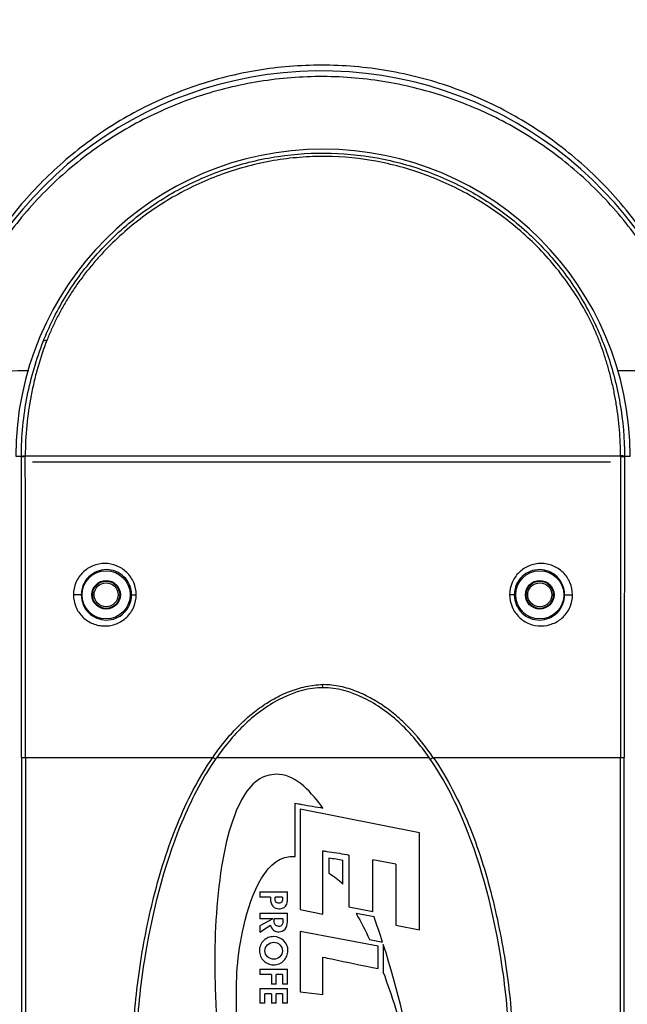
# Model space of a CAD drawing. Header units: millimetres. Extents: x 19266 to 21235, y -89 to 1237.
# Tile 46 of 74: x 20163 to 20264, y 684 to 847. Entities that reach past the tile are written whole.
import ezdxf

# ---------------------------------------------------------------- set-up
doc = ezdxf.new("R2010")
doc.units = ezdxf.units.MM
doc.header["$LTSCALE"] = 16.335
doc.header["$PDMODE"] = 3
doc.header["$PDSIZE"] = 0.3125
doc.layers.get('0').update_dxf_attribs({"linetype": 'CONTINUOUS'})
doc.layers.get('Defpoints').update_dxf_attribs({"linetype": 'CONTINUOUS'})
doc.layers.add('尺寸线', color=3, linetype='CONTINUOUS', lineweight=13)
doc.styles.get("Standard").update_dxf_attribs({"font": 'SimSun Regular.ttf', "width": 0.8})
doc.dimstyles.new('ISO-25', dxfattribs={"dimtxt": 15, "dimasz": 15, "dimexe": 1.25, "dimexo": 0.625, "dimtad": 1, "dimtoh": 1, "dimdsep": 46, "dimtxsty": 'Standard', "dimcen": 2.5, "dimadec": 0, "dimazin": 0, "dimtfac": 1, "dimtmove": 0, "dimatfit": 3, "dimldrblk": 'CLOSEDBLANK', "dimfxl": 1, "dimarcsym": 0})

# ---------------------------------------------------------------- blocks, each defined once
blk = doc.blocks.new('*D10')
at = {"layer": 'Defpoints', "color": 0, "transparency": 16777216}
for p in [(20066.02, 1074.79), (20066.02, 773.66), (20359.81, 773.66)]:
    blk.add_point(p, dxfattribs=at)
at = {"layer": '尺寸线', "color": 0, "lineweight": -2, "transparency": 16777216}
for p, q in [((20066.02, 774.29), (20066.02, 1076.04)), ((20359.81, 774.29), (20359.81, 1076.04)), ((20344.81, 1074.79), (20081.02, 1074.79))]:
    blk.add_line(p, q, dxfattribs=at)
at = {"layer": '尺寸线', "color": 0, "transparency": 16777216}
for points in [[(20081.02, 1077.29), (20081.02, 1072.29), (20066.02, 1074.79)], [(20344.81, 1077.29), (20344.81, 1072.29), (20359.81, 1074.79)]]:
    blk.add_solid(points, dxfattribs=at)
at = {"layer": '尺寸线', "color": 0, "transparency": 16777216, "insert": (20205.13, 1084.67), "char_height": 15, "attachment_point": 5}
blk.add_mtext('293.79mm [11.57in]', dxfattribs=at)
blk = doc.blocks.new('_ClosedBlank')
at = {"color": 0, "linetype": 'ByBlock', "lineweight": -2}
for p, q in [((-1, 0.167), (0, 0)), ((-1, 0.167), (-1, -0.167)), ((0, 0), (-1, -0.167))]:
    blk.add_line(p, q, dxfattribs=at)

msp = doc.modelspace()

# ---------------------------------------------------------------- linework, layer by layer
at = {"color": 7, "linetype": 'Continuous'}
for p, q in [((20275.515, 788.882), (20261.994, 788.878)), ((20162.168, 774.663), (20163.101, 774.663)), ((20163.101, 774.663), (20163.101, 774.601)), ((20163.747, 774.664), (20163.747, 774.741)), ((20262.589, 774.663), (20163.747, 774.663)), ((20262.588, 774.741), (20262.589, 774.661)), ((20263.234, 774.598), (20263.234, 774.663)), ((20263.234, 774.663), (20264.168, 774.663)), ((20175.168, 751.663), (20174.918, 751.663)), ((20179.168, 751.663), (20179.418, 751.663)), ((20247.168, 751.663), (20246.918, 751.663)), ((20251.168, 751.663), (20251.418, 751.663)), ((20213.176, 736.241), (20213.176, 736.742)), ((20163.126, 724.663), (20163.126, 626.663)), ((20163.126, 724.663), (20194.881, 724.663)), ((20163.771, 724.663), (20163.771, 626.663)), ((20194.881, 724.663), (20194.918, 724.716)), ((20195.559, 724.663), (20230.787, 724.663)), ((20231.465, 724.663), (20231.426, 724.72)), ((20231.465, 724.663), (20263.209, 724.663)), ((20262.564, 626.663), (20262.564, 724.663)), ((20263.209, 626.663), (20263.209, 724.663)), ((20208.535, 708.208), (20208.535, 717.065)), ((20208.535, 717.065), (20209.036, 716.966)), ((20209.376, 716.043), (20209.376, 699.397)), ((20229.213, 712.142), (20209.376, 716.043)), ((20229.213, 696.026), (20229.213, 712.142)), ((20213.176, 698.634), (20213.176, 709.151)), ((20214.176, 705.388), (20214.176, 707.988)), ((20217.141, 708.519), (20217.483, 708.453)), ((20217.483, 708.453), (20217.483, 699.829)), ((20216.483, 703.625), (20216.483, 707.625)), ((20221.466, 699.068), (20221.466, 707.678)), ((20225.257, 706.943), (20221.466, 707.678)), ((20225.257, 706.943), (20225.257, 696.779)), ((20202.71, 702.339), (20202.71, 701.442)), ((20202.71, 702.339), (20207.268, 702.339)), ((20204.46, 701.442), (20202.71, 701.442)), ((20204.46, 701.442), (20204.46, 701.116)), ((20205.228, 701.213), (20205.228, 701.442)), ((20206.465, 701.442), (20205.228, 701.442)), ((20206.465, 701.442), (20206.465, 701.219)), ((20207.268, 701.207), (20207.268, 702.339)), ((20217.483, 699.829), (20221.466, 699.068)), ((20202.71, 698.779), (20202.71, 697.882)), ((20202.71, 698.779), (20207.268, 698.779)), ((20207.268, 697.381), (20207.268, 698.779)), ((20209.376, 699.397), (20213.176, 698.634)), ((20221.649, 698.178), (20218.679, 698.746)), ((20204.824, 697.882), (20202.71, 696.711)), ((20204.824, 697.882), (20202.71, 697.882)), ((20202.71, 695.645), (20204.477, 696.789)), ((20202.71, 696.711), (20202.71, 695.645)), ((20205.049, 697.691), (20205.049, 697.882)), ((20206.525, 697.882), (20205.049, 697.882)), ((20206.525, 697.882), (20206.525, 697.551)), ((20225.257, 696.779), (20229.213, 696.026)), ((20209.376, 695.761), (20209.376, 685.744)), ((20222.353, 693.303), (20209.376, 695.761)), ((20220.908, 694.43), (20222.85, 694.063)), ((20222.353, 689.597), (20222.353, 693.303)), ((20222.85, 694.063), (20223.064, 694.022)), ((20223.193, 693.62), (20223.193, 689.002)), ((20213.176, 685.3), (20213.176, 691.49)), ((20202.71, 689.473), (20202.71, 688.593)), ((20202.71, 689.473), (20207.268, 689.473)), ((20204.639, 688.593), (20202.71, 688.593)), ((20204.639, 688.593), (20204.639, 687.022)), ((20205.424, 687.022), (20205.424, 688.593)), ((20206.465, 688.593), (20205.424, 688.593)), ((20206.465, 688.593), (20206.465, 687.022)), ((20207.268, 687.022), (20207.268, 689.473)), ((20205.424, 687.022), (20204.639, 687.022)), ((20207.268, 687.022), (20206.465, 687.022)), ((20202.71, 686.28), (20202.71, 683.829)), ((20202.71, 686.28), (20207.268, 686.28)), ((20203.513, 683.829), (20203.513, 685.392)), ((20204.639, 685.392), (20203.513, 685.392)), ((20204.639, 685.392), (20204.639, 683.829)), ((20205.424, 683.829), (20205.424, 685.392)), ((20206.465, 685.392), (20205.424, 685.392)), ((20206.465, 685.392), (20206.465, 683.829)), ((20207.268, 683.829), (20207.268, 686.28)), ((20209.376, 685.744), (20213.176, 685.3)), ((20203.513, 683.829), (20202.71, 683.829)), ((20205.424, 683.829), (20204.639, 683.829)), ((20207.268, 683.829), (20206.465, 683.829))]:
    msp.add_line(p, q, dxfattribs=at)
at = {"color": 2, "linetype": 'Continuous'}
msp.add_line((20260.918, 773.663), (20164.918, 773.663), dxfattribs=at)
at = {"color": 7, "linetype": 'Continuous'}
for centre, radius in [((20177.168, 751.663), 4), ((20249.168, 751.663), 4), ((20177.168, 751.663), 2.372), ((20177.168, 751.663), 2.25), ((20249.168, 751.663), 2.372), ((20249.168, 751.663), 2.25)]:
    msp.add_circle(centre, radius, dxfattribs=at)
at = {"color": 3, "linetype": 'Continuous'}
for centre in [(20177.168, 751.663), (20249.168, 751.663)]:
    msp.add_circle(centre, 2, dxfattribs=at)
at = {"color": 7, "linetype": 'Continuous'}
for centre, radius, start, end in [((20212.918, 773.663), 65, 13.26621, 163.39845), ((20213.168, 774.663), 51, 0, 180), ((20177.506, -878.927), 1667.822, 90.453193, 90.956239), ((45428.001, 737.465), 25165.439, 179.9153136, 180.0291476), ((44438.906, 737.631), 24175.7, 179.9123898, 180.0307349), ((20212.943, 727.545), 9.2, 88.54804, 88.88376), ((20213.226, 724.343), 12.399, 89.99139, 90.23035), ((20232.047, 699.168), 44.512, 145.05778, 145.50029), ((20194.307, 699.18), 44.5, 34.49229, 34.9348), ((20205.268, 691.345), 16.63, 47.5962, 57.6122), ((20089.58, 650.871), 140.285, 17.91414, 19.70732)]:
    msp.add_arc(centre, radius, start, end, dxfattribs=at)
for points, knots in [([(20212.918, 839.611), (20209.372, 839.61), (20202.281, 839.03), (20191.968, 836.452), (20182.259, 832.267), (20173.394, 826.615), (20165.564, 819.651), (20158.929, 811.534), (20153.637, 802.436), (20151.106, 795.863), (20150.107, 792.492)], [0, 0, 0, 0, 0.1265114, 0.2524925, 0.3776718, 0.5020651, 0.6259926, 0.7499766, 0.8745326, 1, 1, 1, 1]), ([(20276.506, 789.636), (20275.627, 793.175), (20273.288, 800.094), (20268.146, 809.716), (20261.531, 818.33), (20253.608, 825.737), (20244.552, 831.762), (20234.569, 836.231), (20223.922, 838.989), (20216.586, 839.611), (20212.918, 839.611)], [0, 0, 0, 0, 0.1256749, 0.2504065, 0.3744477, 0.4983261, 0.6226009, 0.7476564, 0.8735524, 1, 1, 1, 1]), ([(20275.515, 788.882), (20274.676, 792.293), (20272.437, 798.965), (20267.501, 808.248), (20261.15, 816.569), (20253.549, 823.744), (20244.87, 829.614), (20235.31, 834.028), (20225.107, 836.851), (20214.541, 837.983), (20203.927, 837.379), (20193.581, 835.064), (20183.798, 831.121), (20174.826, 825.679), (20166.875, 818.883), (20160.123, 810.889), (20154.738, 801.875), (20152.171, 795.334), (20151.164, 791.976)], [0, 0, 0, 0, 0.0628297, 0.1252116, 0.187266, 0.2492343, 0.3113778, 0.3738733, 0.4367554, 0.4999077, 0.5631012, 0.626087, 0.6887041, 0.7509501, 0.8129654, 0.8749926, 0.9372865, 1, 1, 1, 1]), ([(20166.724, 793.713), (20167.206, 794.937), (20168.294, 797.409), (20170.271, 801.031), (20172.633, 804.586), (20176.271, 809.123), (20181.59, 814.212), (20187.742, 818.289), (20193.035, 820.88), (20198.529, 822.99), (20205.702, 824.716), (20214.515, 825.251), (20223.298, 824.244), (20231.758, 821.726), (20239.665, 817.778), (20245.575, 813.381), (20249.789, 809.295), (20253.553, 804.925), (20256.654, 800.193), (20259.028, 795.263), (20260.468, 791.533), (20261.649, 787.597), (20262.865, 781.988), (20263.24, 777.598), (20263.234, 774.663)], [0, 0, 0, 0, 0.0285479, 0.0585016, 0.0893896, 0.1209904, 0.1845203, 0.2481599, 0.2801983, 0.3121911, 0.3756893, 0.4393383, 0.5027457, 0.5664577, 0.6298217, 0.6934915, 0.7253305, 0.7569997, 0.8184448, 0.8472961, 0.8755953, 0.9050638, 0.9363359, 1, 1, 1, 1]), ([(20262.588, 774.741), (20262.59, 776.183), (20262.501, 778.344), (20262.2, 781.202), (20261.895, 783.322), (20261.511, 785.407), (20261.052, 787.442), (20260.534, 789.412), (20259.96, 791.309), (20259.325, 793.14), (20258.371, 795.542), (20256.943, 798.54), (20254.832, 802.061), (20252.346, 805.497), (20249.513, 808.751), (20246.396, 811.772), (20243.021, 814.515), (20239.425, 816.963), (20235.632, 819.097), (20231.667, 820.89), (20227.566, 822.344), (20221.955, 823.804), (20216.169, 824.511), (20210.372, 824.434), (20206.042, 823.994), (20201.77, 823.163), (20197.586, 821.969), (20193.521, 820.415), (20189.606, 818.515), (20185.863, 816.296), (20182.324, 813.765), (20179.022, 810.937), (20176.485, 808.355), (20174.603, 806.17), (20173.266, 804.487), (20172.018, 802.761), (20170.874, 801.002), (20169.829, 799.231), (20168.887, 797.46), (20168.05, 795.689), (20167.553, 794.498), (20167.317, 793.904)], [0, 0, 0, 0, 0.0317142, 0.0475144, 0.0632323, 0.0788114, 0.0941551, 0.1091261, 0.1236232, 0.1377445, 0.151759, 0.1804768, 0.2106934, 0.2419717, 0.2736708, 0.3055014, 0.3373681, 0.3692424, 0.4011171, 0.4329929, 0.464869, 0.4967439, 0.5604328, 0.5923096, 0.6241864, 0.6560607, 0.687937, 0.7198127, 0.7516891, 0.7835654, 0.8154402, 0.8473034, 0.8791122, 0.8949661, 0.9107513, 0.9263957, 0.9418125, 0.9569056, 0.9716123, 0.9859359, 1, 1, 1, 1]), ([(20163.101, 774.663), (20163.095, 778.015), (20163.735, 784.525), (20165.576, 790.791), (20166.724, 793.713)], [0, 0, 0, 0, 0.5164304, 1, 1, 1, 1]), ([(20167.318, 793.904), (20166.762, 792.491), (20166.024, 790.27), (20165.221, 787.201), (20164.514, 783.946), (20163.906, 779.787), (20163.743, 776.425), (20163.747, 774.741)], [0, 0, 0, 0, 0.2324545, 0.3574703, 0.4856305, 0.7422491, 1, 1, 1, 1]), ([(20167.318, 793.904), (20167.249, 793.91), (20167.045, 793.918), (20166.785, 793.844), (20166.724, 793.713)], [0, 0, 0, 0, 0.3217208, 1, 1, 1, 1]), ([(20163.101, 774.663), (20163.103, 774.669), (20163.122, 774.679), (20163.157, 774.689), (20163.215, 774.701), (20163.329, 774.716), (20163.509, 774.731), (20163.663, 774.738), (20163.747, 774.741)], [0, 0, 0, 0, 0.0287632, 0.0864561, 0.1749384, 0.2942313, 0.6148537, 1, 1, 1, 1]), ([(20163.101, 774.601), (20163.103, 774.607), (20163.123, 774.614), (20163.157, 774.623), (20163.215, 774.632), (20163.292, 774.64), (20163.388, 774.648), (20163.541, 774.657), (20163.663, 774.662), (20163.747, 774.664)], [0, 0, 0, 0, 0.0266575, 0.0835466, 0.1718196, 0.2912947, 0.4404269, 0.6131028, 1, 1, 1, 1]), ([(20163.126, 724.663), (20163.126, 728.826), (20163.126, 745.472), (20163.124, 762.118), (20163.101, 774.601)], [0, 0, 0, 0, 0.2500948, 1, 1, 1, 1]), ([(20163.77, 724.663), (20163.77, 728.827), (20163.77, 745.494), (20163.767, 762.161), (20163.746, 774.664)], [0, 0, 0, 0, 0.2498266, 1, 1, 1, 1]), ([(20263.234, 774.663), (20263.232, 774.669), (20263.213, 774.679), (20263.178, 774.689), (20263.12, 774.701), (20263.006, 774.716), (20262.826, 774.731), (20262.672, 774.738), (20262.588, 774.741)], [0, 0, 0, 0, 0.0287418, 0.0864584, 0.1749706, 0.2942531, 0.6148391, 1, 1, 1, 1]), ([(20262.589, 774.661), (20262.673, 774.658), (20262.794, 774.654), (20262.948, 774.644), (20263.043, 774.637), (20263.12, 774.628), (20263.178, 774.619), (20263.212, 774.61), (20263.232, 774.603), (20263.234, 774.598)], [0, 0, 0, 0, 0.386938, 0.5596126, 0.7087336, 0.8281956, 0.9164594, 0.9733433, 1, 1, 1, 1]), ([(20182.167, 751.676), (20182.166, 752.364), (20181.884, 753.748), (20180.7, 755.476), (20178.959, 756.597), (20176.946, 756.997), (20174.934, 756.594), (20173.199, 755.473), (20172.014, 753.748), (20171.733, 752.364), (20171.733, 751.676)], [0, 0, 0, 0, 0.1270966, 0.2529724, 0.3772669, 0.5003206, 0.6231714, 0.7470939, 0.8728325, 1, 1, 1, 1]), ([(20181.4, 751.663), (20181.399, 752.22), (20181.172, 753.34), (20180.215, 754.732), (20178.823, 755.638), (20177.212, 755.948), (20175.606, 755.634), (20174.219, 754.729), (20173.264, 753.34), (20173.036, 752.221), (20173.036, 751.663)], [0, 0, 0, 0, 0.1281708, 0.2545051, 0.3784162, 0.5005276, 0.6222851, 0.7456239, 0.8717225, 1, 1, 1, 1]), ([(20254.602, 751.676), (20254.6, 752.364), (20254.32, 753.748), (20253.138, 755.473), (20251.682, 756.409), (20250.394, 756.796), (20249.39, 756.896), (20248.386, 756.8), (20247.094, 756.415), (20245.927, 755.663), (20245.047, 754.618), (20244.383, 753.409), (20244.169, 752.364), (20244.168, 751.676)], [0, 0, 0, 0, 0.1269472, 0.252441, 0.3761284, 0.437783, 0.4993377, 0.5609336, 0.6227457, 0.7468339, 0.8097952, 0.8731258, 1, 1, 1, 1]), ([(20249.168, 755.844), (20248.633, 755.851), (20247.542, 755.652), (20246.136, 754.748), (20245.167, 753.352), (20244.936, 752.224), (20244.935, 751.663)], [0, 0, 0, 0, 0.2440028, 0.4914753, 0.7438965, 1, 1, 1, 1]), ([(20253.299, 751.663), (20253.299, 752.217), (20253.074, 753.329), (20252.131, 754.712), (20250.762, 755.621), (20249.694, 755.838), (20249.168, 755.844)], [0, 0, 0, 0, 0.2567901, 0.5092942, 0.75619, 1, 1, 1, 1]), ([(20173.036, 751.663), (20173.033, 751.664), (20173.021, 751.664), (20172.998, 751.666), (20172.961, 751.667), (20172.889, 751.67), (20172.771, 751.672), (20172.603, 751.674), (20172.405, 751.675), (20172.111, 751.677), (20171.885, 751.676), (20171.733, 751.676)], [0, 0, 0, 0, 0.0082782, 0.0265711, 0.0546039, 0.092074, 0.1933754, 0.3248249, 0.479762, 0.6501663, 1, 1, 1, 1]), ([(20171.733, 751.676), (20171.734, 750.988), (20172.011, 749.607), (20173.189, 747.884), (20174.638, 746.948), (20175.923, 746.558), (20176.925, 746.453), (20177.932, 746.544), (20179.229, 746.926), (20180.402, 747.679), (20181.286, 748.727), (20181.952, 749.939), (20182.167, 750.987), (20182.167, 751.676)], [0, 0, 0, 0, 0.1267627, 0.2518019, 0.3750728, 0.4366087, 0.4981301, 0.5597774, 0.6217206, 0.7462227, 0.8094131, 0.8729408, 1, 1, 1, 1]), ([(20173.036, 751.663), (20173.036, 751.105), (20173.261, 749.989), (20174.209, 748.603), (20175.586, 747.694), (20177.19, 747.372), (20178.806, 747.674), (20180.209, 748.58), (20181.172, 749.978), (20181.4, 751.103), (20181.4, 751.663)], [0, 0, 0, 0, 0.1279864, 0.2534233, 0.3761494, 0.4976718, 0.6200505, 0.7445679, 0.8715345, 1, 1, 1, 1]), ([(20181.4, 751.663), (20181.406, 751.665), (20181.428, 751.664), (20181.471, 751.668), (20181.54, 751.669), (20181.632, 751.671), (20181.744, 751.673), (20181.925, 751.675), (20182.068, 751.676), (20182.167, 751.676)], [0, 0, 0, 0, 0.0248429, 0.0832, 0.1736088, 0.2938712, 0.440829, 0.6110731, 1, 1, 1, 1]), ([(20244.168, 751.676), (20244.168, 750.987), (20244.449, 749.599), (20245.64, 747.866), (20247.389, 746.746), (20249.408, 746.352), (20251.417, 746.762), (20253.145, 747.885), (20254.325, 749.606), (20254.603, 750.988), (20254.602, 751.676)], [0, 0, 0, 0, 0.1272877, 0.2535819, 0.3782896, 0.5015217, 0.6242195, 0.7477269, 0.8730112, 1, 1, 1, 1]), ([(20244.936, 751.663), (20244.93, 751.665), (20244.908, 751.664), (20244.864, 751.668), (20244.795, 751.669), (20244.703, 751.671), (20244.591, 751.673), (20244.41, 751.675), (20244.267, 751.676), (20244.168, 751.676)], [0, 0, 0, 0, 0.024843, 0.0831999, 0.1736082, 0.2938701, 0.4408276, 0.6110715, 1, 1, 1, 1]), ([(20244.935, 751.663), (20244.935, 751.103), (20245.163, 749.978), (20246.126, 748.58), (20247.529, 747.674), (20249.145, 747.372), (20250.749, 747.694), (20252.127, 748.603), (20253.074, 749.989), (20253.299, 751.105), (20253.299, 751.663)], [0, 0, 0, 0, 0.1284632, 0.2554292, 0.3799408, 0.5023222, 0.6238539, 0.7465849, 0.8720177, 1, 1, 1, 1]), ([(20253.299, 751.663), (20253.302, 751.664), (20253.314, 751.664), (20253.337, 751.666), (20253.374, 751.667), (20253.446, 751.67), (20253.564, 751.672), (20253.732, 751.674), (20253.931, 751.675), (20254.224, 751.677), (20254.45, 751.677), (20254.602, 751.676)], [0, 0, 0, 0, 0.0082781, 0.026571, 0.0546037, 0.0920738, 0.193375, 0.3248244, 0.4797613, 0.6501656, 1, 1, 1, 1]), ([(20194.918, 724.716), (20195.444, 725.496), (20196.572, 727.006), (20198.414, 729.149), (20200.423, 731.14), (20202.627, 732.918), (20205.012, 734.449), (20207.575, 735.672), (20210.287, 736.509), (20212.179, 736.761), (20213.122, 736.743)], [0, 0, 0, 0, 0.1247876, 0.2496461, 0.3744848, 0.4994437, 0.6245427, 0.7496072, 0.8748108, 1, 1, 1, 1]), ([(20213.176, 736.241), (20210.867, 736.241), (20206.294, 734.926), (20200.434, 730.791), (20197.02, 726.754), (20195.559, 724.662)], [0, 0, 0, 0, 0.3524447, 0.7048894, 1, 1, 1, 1]), ([(20230.788, 724.662), (20229.327, 726.753), (20225.916, 730.79), (20220.057, 734.925), (20215.485, 736.241), (20213.176, 736.241)], [0, 0, 0, 0, 0.2950288, 0.6475146, 1, 1, 1, 1]), ([(20231.426, 724.72), (20230.356, 726.266), (20228.603, 728.494), (20225.921, 731.14), (20223.722, 732.923), (20221.333, 734.448), (20218.773, 735.671), (20216.063, 736.527), (20214.171, 736.742), (20213.228, 736.742)], [0, 0, 0, 0, 0.2495366, 0.3744137, 0.4993639, 0.6244246, 0.7496098, 0.8748024, 1, 1, 1, 1]), ([(20185.171, 626.663), (20184.652, 628.695), (20183.735, 632.791), (20182.668, 638.996), (20182.044, 644.208), (20181.724, 648.395), (20181.536, 652.589), (20181.516, 656.786), (20181.541, 660.981), (20181.55, 664.125), (20181.542, 667.269), (20181.517, 671.463), (20181.532, 675.66), (20181.711, 679.854), (20182.02, 684.042), (20182.635, 689.255), (20183.69, 695.462), (20185.054, 701.608), (20186.777, 707.664), (20188.913, 713.588), (20191.543, 719.315), (20193.689, 722.935), (20194.881, 724.662)], [0, 0, 0, 0, 0.0624839, 0.1249854, 0.1875103, 0.2187863, 0.2500567, 0.3125682, 0.3437992, 0.3750169, 0.4062341, 0.437464, 0.4999723, 0.5312425, 0.5625188, 0.625044, 0.6875429, 0.7500268, 0.8125068, 0.874984, 0.9374771, 1, 1, 1, 1]), ([(20185.76, 626.786), (20184.961, 629.928), (20183.423, 637.317), (20181.963, 649.802), (20182.27, 664.241), (20181.963, 678.679), (20184.045, 696.481), (20188.463, 712.393), (20193.41, 721.538), (20195.363, 724.379)], [0, 0, 0, 0, 0.1015362, 0.2276343, 0.3537325, 0.4798291, 0.6059258, 0.8581191, 1, 1, 1, 1]), ([(20195.363, 724.379), (20195.36, 724.375), (20195.338, 724.382), (20195.311, 724.393), (20195.264, 724.418), (20195.207, 724.45), (20195.139, 724.491), (20195.028, 724.562), (20194.941, 724.62), (20194.881, 724.662)], [0, 0, 0, 0, 0.0276124, 0.0898662, 0.1821752, 0.2998276, 0.4408185, 0.6083519, 1, 1, 1, 1]), ([(20230.984, 724.379), (20230.987, 724.375), (20231.009, 724.382), (20231.037, 724.394), (20231.085, 724.419), (20231.142, 724.451), (20231.21, 724.493), (20231.32, 724.563), (20231.406, 724.621), (20231.465, 724.663)], [0, 0, 0, 0, 0.0273083, 0.091961, 0.1883667, 0.3056152, 0.4448147, 0.6123771, 1, 1, 1, 1]), ([(20240.582, 626.786), (20241.381, 629.928), (20242.917, 637.318), (20244.375, 649.803), (20244.064, 664.241), (20244.375, 678.678), (20242.296, 696.479), (20237.882, 712.391), (20232.936, 721.538), (20230.984, 724.379)], [0, 0, 0, 0, 0.1015568, 0.2276462, 0.3537357, 0.4798235, 0.6059114, 0.8580872, 1, 1, 1, 1]), ([(20231.465, 724.663), (20232.657, 722.935), (20234.803, 719.315), (20237.432, 713.588), (20239.567, 707.662), (20241.289, 701.607), (20242.652, 695.461), (20243.705, 689.253), (20244.444, 682.998), (20244.804, 676.708), (20244.82, 671.461), (20244.792, 667.267), (20244.784, 664.124), (20244.796, 660.98), (20244.82, 656.786), (20244.798, 652.589), (20244.615, 648.394), (20244.296, 644.208), (20243.672, 638.996), (20242.606, 632.791), (20241.69, 628.695), (20241.171, 626.663)], [0, 0, 0, 0, 0.0625245, 0.1250208, 0.1874991, 0.24998, 0.3124649, 0.3749662, 0.4374904, 0.5000351, 0.5625401, 0.5937705, 0.6249887, 0.656206, 0.6874359, 0.7499479, 0.7812193, 0.812493, 0.8750176, 0.9375166, 1, 1, 1, 1]), ([(20213.176, 716.241), (20211.355, 718.7), (20208.071, 722.647), (20202.248, 721.348), (20199.549, 717.861), (20197.551, 712.828), (20195.488, 702.954), (20195.005, 691.093), (20195.632, 677.708), (20196.908, 665.878), (20198.968, 653.531), (20202.086, 640.214), (20204.86, 631.365), (20206.71, 626.663)], [0, 0, 0, 0, 0.083521, 0.1132495, 0.1496218, 0.1984879, 0.2610428, 0.4235912, 0.520884, 0.6266845, 0.7481131, 0.862195, 1, 1, 1, 1]), ([(20209.036, 716.966), (20209.251, 716.924), (20210.634, 716.699), (20212.012, 716.445), (20213.176, 716.241)], [0, 0, 0, 0, 0.1562535, 1, 1, 1, 1]), ([(20200.003, 666.809), (20199.236, 672.286), (20198.612, 682.659), (20198.965, 695.935), (20203.761, 708.603), (20208.535, 708.208)], [0, 0, 0, 0, 0.3745589, 0.675541, 1, 1, 1, 1]), ([(20213.176, 709.151), (20213.381, 709.111), (20214.707, 708.922), (20216.033, 708.734), (20217.141, 708.519)], [0, 0, 0, 0, 0.1562497, 1, 1, 1, 1]), ([(20204.46, 701.116), (20204.46, 700.707), (20204.674, 699.841), (20205.758, 699.427), (20206.576, 699.634), (20207.076, 700.026), (20207.264, 700.607), (20207.268, 700.981), (20207.268, 701.207)], [0, 0, 0, 0, 0.2543636, 0.4883081, 0.6303511, 0.7693091, 0.8594179, 1, 1, 1, 1]), ([(20206.339, 700.67), (20206.33, 700.658), (20206.221, 700.517), (20205.849, 700.372), (20205.492, 700.518), (20205.383, 700.649), (20205.379, 700.653)], [0, 0, 0, 0, 0.0413651, 0.5117287, 0.985339, 1, 1, 1, 1]), ([(20204.477, 696.789), (20204.536, 696.489), (20204.879, 695.893), (20205.903, 695.583), (20207.101, 696.035), (20207.268, 696.951), (20207.268, 697.381)], [0, 0, 0, 0, 0.213902, 0.4338055, 0.6990621, 1, 1, 1, 1]), ([(20206.509, 697.227), (20206.489, 697.076), (20206.388, 696.738), (20205.793, 696.496), (20205.219, 696.785), (20205.1, 697.142), (20205.074, 697.3)], [0, 0, 0, 0, 0.2058649, 0.4817672, 0.7822572, 1, 1, 1, 1]), ([(20204.994, 694.902), (20204.686, 694.905), (20204.07, 694.793), (20203.279, 694.286), (20202.737, 693.52), (20202.555, 692.584), (20202.742, 691.618), (20203.284, 690.84), (20204.036, 690.358), (20204.601, 690.233), (20204.864, 690.219)], [0, 0, 0, 0, 0.1266196, 0.2532474, 0.3877911, 0.5221327, 0.6488989, 0.7755768, 0.8974293, 1, 1, 1, 1]), ([(20204.864, 690.219), (20204.913, 690.216), (20205.268, 690.207), (20205.932, 690.337), (20206.711, 690.878), (20207.237, 691.653), (20207.474, 692.92), (20206.861, 694.403), (20205.616, 694.896), (20204.994, 694.902)], [0, 0, 0, 0, 0.0194458, 0.1381904, 0.2569709, 0.3732133, 0.4895262, 0.7448606, 1, 1, 1, 1]), ([(20203.53, 692.577), (20203.543, 692.928), (20203.863, 693.654), (20205.017, 694.129), (20206.126, 693.666), (20206.438, 692.928), (20206.432, 692.546)], [0, 0, 0, 0, 0.2444202, 0.4928934, 0.7465023, 1, 1, 1, 1]), ([(20230.229, 662.086), (20229.832, 664.923), (20228.119, 675.562), (20225.606, 686.084), (20223.193, 693.62)], [0, 0, 0, 0, 0.2657363, 1, 1, 1, 1]), ([(20206.432, 692.546), (20206.425, 692.189), (20206.13, 691.451), (20204.979, 691.003), (20203.842, 691.458), (20203.519, 692.189), (20203.53, 692.571), (20203.53, 692.577)], [0, 0, 0, 0, 0.2365178, 0.4732432, 0.7343763, 0.995729, 1, 1, 1, 1]), ([(20213.176, 691.49), (20213.656, 691.4), (20216.708, 690.738), (20219.772, 690.13), (20222.353, 689.597)], [0, 0, 0, 0, 0.1562481, 1, 1, 1, 1]), ([(20229.791, 662.023), (20229.75, 662.347), (20229.393, 665.06), (20228.555, 669.987), (20226.622, 678.737), (20224.704, 685.026), (20223.193, 689.002)], [0, 0, 0, 0, 0.0349143, 0.2926131, 0.5413382, 1, 1, 1, 1])]:
    msp.add_open_spline(points, degree=3, knots=knots, dxfattribs=at)
for points in [[(20214.176, 707.988), (20214.97, 707.874), (20215.728, 707.761), (20216.483, 707.625)], [(20205.379, 700.653), (20205.26, 700.802), (20205.228, 701.02), (20205.228, 701.213)], [(20206.465, 701.219), (20206.465, 701.033), (20206.444, 700.82), (20206.339, 700.67)], [(20218.679, 698.746), (20219.485, 697.342), (20220.222, 695.897), (20220.908, 694.43)], [(20205.074, 697.3), (20205.053, 697.429), (20205.049, 697.564), (20205.049, 697.691)], [(20206.525, 697.551), (20206.525, 697.447), (20206.523, 697.335), (20206.509, 697.227)]]:
    msp.add_open_spline(points, degree=3, dxfattribs=at)

# ---------------------------------------------------------------- dimensions: what is measured, and where the dimension line sits
at = {"layer": '尺寸线'}
dim = msp.add_linear_dim(base=(20066.023, 1074.793), p1=(20359.813, 773.663), p2=(20066.023, 773.663), dimstyle='ISO-25', override={"dimpost": 'mm'}, dxfattribs=at)
dim.commit()
dim.dimension.update_dxf_attribs({"geometry": '*D10', "text_midpoint": (20205.126, 1074.793), "dimtype": 160})

doc.saveas('drawing.dxf')
